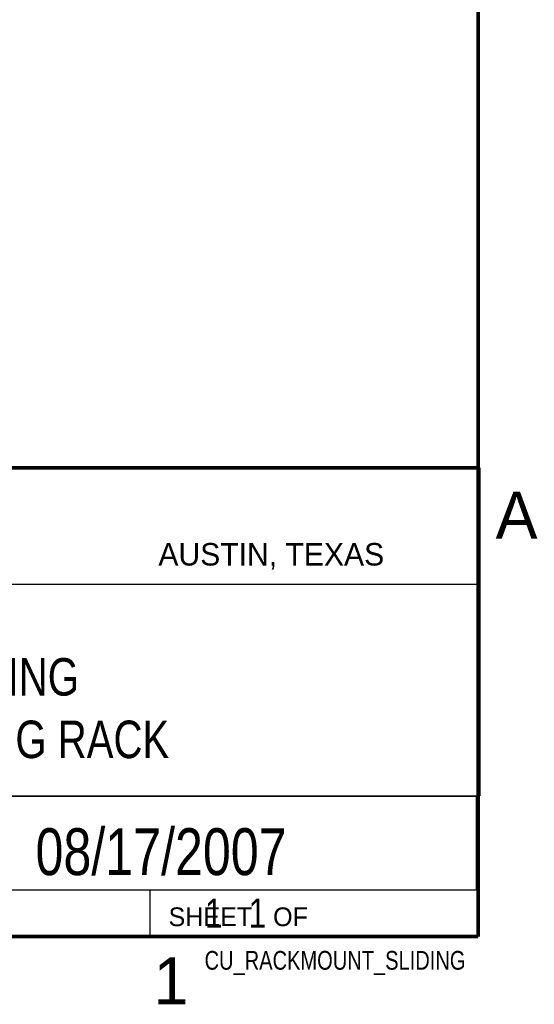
# Model space of a CAD drawing. Header units: inches. Extents: x 0 to 34, y 0 to 22.
# Tile 10 of 12: x 31.1 to 33.8, y 0.1 to 5.4. Entities that reach past the tile are written whole.
import ezdxf
from ezdxf.enums import TextEntityAlignment as Align

# ---------------------------------------------------------------- set-up
doc = ezdxf.new("R2010")
doc.units = ezdxf.units.IN
doc.header["$LTSCALE"] = 1.87
doc.header["$MEASUREMENT"] = 0
doc.layers.get('0').update_dxf_attribs({"linetype": 'CONTINUOUS'})
doc.styles.get("Standard").update_dxf_attribs({"font": 'txt', "width": 0.8})

msp = doc.modelspace()

# ---------------------------------------------------------------- linework, layer by layer
at = {"color": 2, "linetype": 'CONTINUOUS'}
for p, q in [((28.3793, 3.00033), (33.5093, 3.00033)), ((33.5093, 3.00033), (33.5093, 1.25033)), ((28.72307, 2.38), (33.50002, 2.38)), ((28.3793, 1.25033), (33.5093, 1.25033)), ((30.13002, 1.24989), (33.49002, 1.24989)), ((33.49002, 1.24989), (33.49002, 0.74989)), ((28.38002, 0.75), (33.50002, 0.75)), ((30.13002, 0.74989), (33.49002, 0.74989)), ((31.75002, 0.75), (33.50002, 0.75)), ((31.75002, 0.75), (31.75002, 0.5)), ((33.50002, 0.75), (33.50002, 0.5)), ((31.75002, 0.5), (33.50002, 0.5)), ((32.49527, 0.50168), (33.49527, 0.50168)), ((32.49527, 0.50168), (32.49527, 0.50118)), ((32.49527, 0.50118), (33.49527, 0.50118)), ((33.49527, 0.50168), (33.49527, 0.50118))]:
    msp.add_line(p, q, dxfattribs=at)
at = {"color": 7, "linetype": 'CONTINUOUS', "const_width": 0.02}
for points in [[(33.50002, 0.5), (33.50002, 21.5)], [(25.58002, 3), (33.50002, 3)], [(0.50002, 0.5), (33.50002, 0.5)]]:
    msp.add_lwpolyline(points, dxfattribs=at)

# ---------------------------------------------------------------- texts
at = {"color": 2, "linetype": 'CONTINUOUS'}
for s, height, p in [('A', 0.25, (33.5939, 2.62275)), ('AUSTIN, TEXAS', 0.12, (31.79573, 2.479)), ('SHEET   OF', 0.1, (31.84991, 0.55572)), ('1', 0.25, (31.77062, 0.13897))]:
    msp.add_text(s, height=height, dxfattribs=at).set_placement(p)
at = {"color": 7, "linetype": 'CONTINUOUS', "width": 0.8}
msp.add_text('08/17/2007', height=0.25, dxfattribs=at).set_placement((31.81002, 0.82802), align=Align.CENTER)
at = {"color": 2, "linetype": 'CONTINUOUS', "width": 0.8}
msp.add_text('CU_RACKMOUNT_SLIDING', height=0.1, dxfattribs=at).set_placement((33.43277, 0.32355), align=Align.RIGHT)
at = {"color": 7, "linetype": 'CONTINUOUS'}
for s, insert, char_height, width, attachment_point in [('SLIDING\\PMOUNTING RACK', (30.9443, 1.98533), 0.2, 2.08, 2), ('     1   1', (31.81252, 0.70312), 0.15625, 1.25, 1)]:
    msp.add_mtext(s, dxfattribs=dict(at, insert=insert, char_height=char_height, width=width, attachment_point=attachment_point))

doc.saveas('drawing.dxf')
